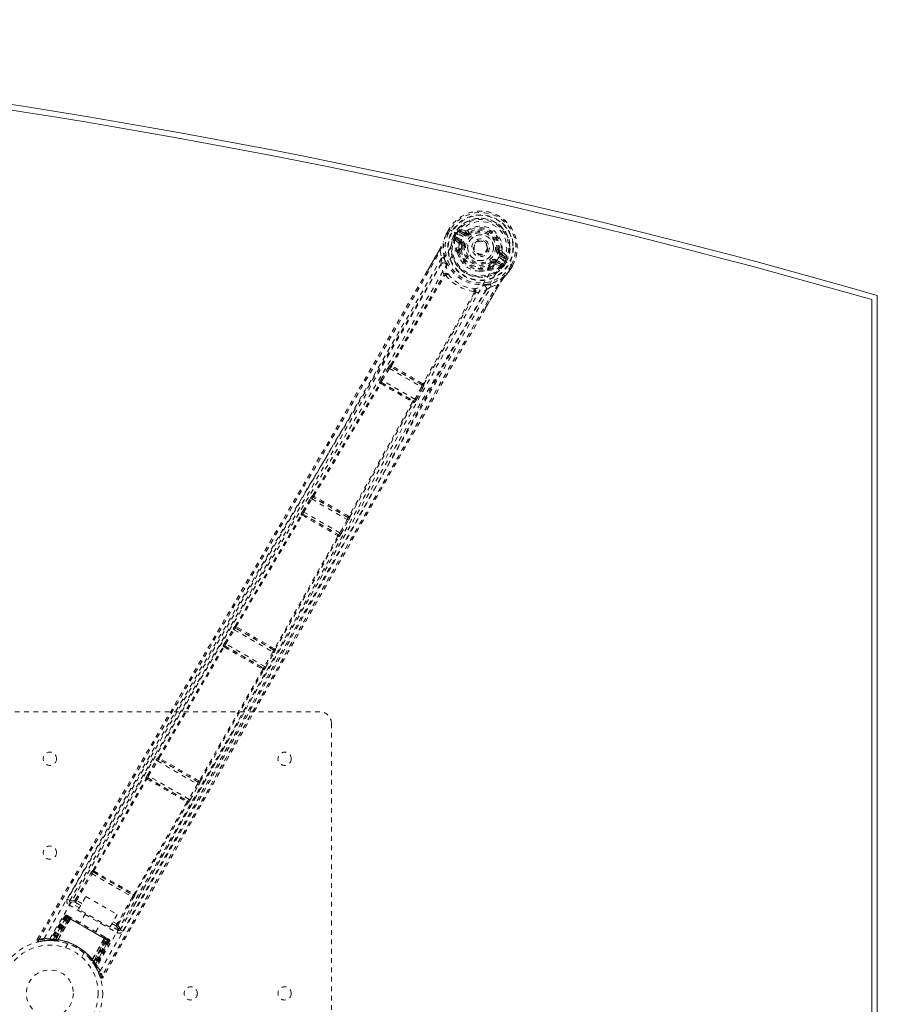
# Model space of a CAD drawing. Header units: inches. Extents: x 25.5 to 109, y 39.5 to 81.
# Tile 5 of 5: x 90.7 to 109, y 60.1 to 81. Entities that reach past the tile are written whole.
import ezdxf

# ---------------------------------------------------------------- set-up
doc = ezdxf.new("R2010")
doc.units = ezdxf.units.IN
doc.header["$MEASUREMENT"] = 0
doc.linetypes.add('SLD-Dashed', pattern=[0.075, 0.05, -0.025])
doc.linetypes.add('SLD-Solid', pattern=[0])

msp = doc.modelspace()

# ---------------------------------------------------------------- linework, layer by layer
at = {"color": 7, "linetype": 'SLD-Dashed', "lineweight": 0}
for p, q in [((99.819, 76.466), (99.817, 76.462)), ((99.88, 76.575), (99.842, 76.508)), ((99.881, 76.575), (99.842, 76.506)), ((99.842, 76.507), (99.842, 76.508)), ((99.906, 76.56), (99.868, 76.493)), ((99.884, 76.573), (99.88, 76.575)), ((99.93, 76.547), (99.884, 76.573)), ((99.949, 76.535), (99.93, 76.547)), ((100.076, 76.463), (99.949, 76.535)), ((99.975, 76.437), (100.011, 76.499)), ((99.975, 76.436), (99.975, 76.437)), ((100.001, 76.422), (99.975, 76.436)), ((99.99, 76.38), (99.991, 76.375)), ((100.001, 76.422), (99.996, 76.402)), ((99.996, 76.402), (100.004, 76.416)), ((100.037, 76.485), (100.001, 76.423)), ((100.004, 76.416), (100.041, 76.482)), ((100.124, 76.296), (100.024, 76.382)), ((100.024, 76.382), (100.136, 76.317)), ((100.041, 76.482), (100.037, 76.485)), ((100.039, 76.408), (100.151, 76.343)), ((100.076, 76.463), (100.076, 76.463)), ((100.212, 76.449), (100.111, 76.507)), ((100.233, 76.54), (100.118, 76.579)), ((100.126, 76.533), (100.238, 76.492)), ((100.227, 76.475), (100.126, 76.533)), ((100.238, 76.492), (100.227, 76.475)), ((100.311, 76.5), (100.326, 76.481)), ((99.757, 76.298), (99.764, 76.315)), ((99.991, 76.375), (99.994, 76.361)), ((100.084, 76.285), (99.994, 76.361)), ((100.124, 76.296), (100.136, 76.317)), ((100.151, 76.233), (100.143, 76.137)), ((100.151, 76.233), (100.15, 76.255)), ((100.18, 76.229), (100.151, 76.233)), ((99.365, 75.596), (99.669, 76.122)), ((99.694, 76.107), (99.72, 75.959)), ((100.062, 76.07), (100.061, 76.093)), ((100.069, 76.116), (100.088, 76.149)), ((100.11, 76.14), (100.091, 76.107)), ((100.926, 76.134), (100.95, 76.131)), ((100.95, 76.131), (100.949, 76.124)), ((101.009, 76.124), (100.95, 76.131)), ((101.056, 75.962), (100.955, 76.02)), ((100.98, 76.064), (100.97, 76.046)), ((101.071, 75.988), (100.97, 76.046)), ((100.98, 76.064), (101.071, 75.988)), ((101.115, 76.004), (101.024, 76.084)), ((100.72, 75.804), (100.798, 75.859)), ((100.72, 75.744), (100.739, 75.777)), ((100.738, 75.729), (100.757, 75.763)), ((100.757, 75.763), (100.842, 75.821)), ((100.798, 75.859), (100.781, 75.882)), ((100.867, 75.867), (100.879, 75.888)), ((100.991, 75.824), (100.867, 75.867)), ((100.877, 75.827), (100.988, 75.787)), ((100.879, 75.888), (100.991, 75.824)), ((100.894, 75.914), (101.006, 75.85)), ((101.002, 75.791), (100.988, 75.787)), ((100.988, 75.787), (100.988, 75.787)), ((100.988, 75.787), (100.988, 75.787)), ((101.002, 75.791), (101.006, 75.793)), ((101.002, 75.791), (101.002, 75.791)), ((101.037, 75.824), (101.021, 75.803)), ((101.037, 75.824), (101.022, 75.81)), ((101.022, 75.81), (101.031, 75.823)), ((101.031, 75.823), (101.069, 75.888)), ((101.035, 75.909), (101.035, 75.909)), ((101.035, 75.909), (101.181, 75.824)), ((101.038, 75.824), (101.074, 75.886)), ((101.062, 75.808), (101.038, 75.824)), ((101.063, 75.808), (101.062, 75.808)), ((101.1, 75.871), (101.063, 75.808)), ((101.069, 75.888), (101.074, 75.886)), ((101.069, 75.888), (101.069, 75.888)), ((101.166, 75.744), (101.205, 75.81)), ((101.181, 75.824), (101.227, 75.798)), ((101.189, 75.729), (101.229, 75.797)), ((101.23, 75.796), (101.191, 75.728)), ((101.23, 75.796), (101.227, 75.798)), ((98.638, 73.679), (99.765, 75.592)), ((98.659, 73.67), (99.787, 75.582)), ((99.77, 75.609), (99.77, 75.609)), ((99.787, 75.583), (99.787, 75.582)), ((100.722, 75.711), (100.702, 75.7)), ((101.19, 75.73), (101.163, 75.687)), ((101.167, 75.688), (101.165, 75.684)), ((101.191, 75.728), (101.191, 75.728)), ((100.944, 75.386), (100.657, 74.889)), ((100.777, 75.349), (100.918, 75.4)), ((100.417, 75.218), (99.325, 73.286)), ((99.344, 73.272), (100.436, 75.204)), ((100.417, 75.218), (100.418, 75.219)), ((100.448, 75.217), (100.448, 75.217)), ((98.634, 73.68), (98.638, 73.679)), ((98.431, 73.371), (98.585, 73.622)), ((98.456, 73.355), (98.61, 73.606)), ((98.585, 73.622), (98.6, 73.645)), ((98.61, 73.606), (99.295, 73.211)), ((98.644, 73.639), (98.648, 73.638)), ((99.306, 73.257), (98.644, 73.639)), ((98.408, 73.293), (98.4, 73.302)), ((98.448, 73.303), (98.441, 73.312)), ((98.441, 73.312), (99.124, 72.917)), ((99.154, 72.952), (98.456, 73.355)), ((99.303, 73.26), (99.306, 73.257)), ((99.317, 73.284), (99.317, 73.284)), ((99.347, 73.269), (99.344, 73.272)), ((99.295, 73.211), (99.154, 72.952)), ((99.18, 72.938), (99.321, 73.197)), ((99.321, 73.197), (99.333, 73.222)), ((99.103, 72.899), (99.103, 72.899)), ((99.124, 72.917), (99.113, 72.92)), ((99.124, 72.88), (99.135, 72.877)), ((96.762, 70.562), (96.932, 70.842)), ((96.787, 70.547), (96.957, 70.827)), ((96.957, 70.827), (97.714, 70.39)), ((96.978, 70.902), (96.98, 70.902)), ((96.988, 70.861), (96.991, 70.861)), ((97.728, 70.434), (96.988, 70.861)), ((96.774, 70.499), (96.77, 70.505)), ((96.77, 70.505), (97.529, 70.067)), ((97.556, 70.103), (96.787, 70.547)), ((95.328, 68.117), (96.734, 70.489)), ((95.347, 68.108), (96.754, 70.479)), ((96.734, 70.489), (96.73, 70.495)), ((97.714, 70.39), (97.556, 70.103)), ((97.583, 70.089), (97.74, 70.376)), ((97.726, 70.436), (97.728, 70.434)), ((97.769, 70.445), (97.767, 70.447)), ((97.514, 70.04), (96.164, 67.636)), ((96.182, 67.624), (97.533, 70.027)), ((97.529, 70.067), (97.522, 70.068)), ((97.533, 70.027), (97.54, 70.027)), ((95.101, 67.754), (95.281, 68.057)), ((95.126, 67.739), (95.307, 68.041)), ((95.307, 68.041), (96.127, 67.568)), ((95.326, 68.117), (95.328, 68.117)), ((95.337, 68.076), (95.338, 68.076)), ((96.142, 67.611), (95.337, 68.076)), ((95.342, 68.074), (95.342, 68.074)), ((93.69, 65.32), (95.071, 67.682)), ((93.71, 65.31), (95.091, 67.672)), ((95.071, 67.682), (95.068, 67.686)), ((95.112, 67.692), (95.109, 67.697)), ((95.109, 67.697), (95.927, 67.224)), ((95.115, 67.69), (95.115, 67.69)), ((95.955, 67.26), (95.126, 67.739)), ((96.127, 67.568), (95.955, 67.26)), ((96.137, 67.615), (96.137, 67.615)), ((96.141, 67.613), (96.142, 67.611)), ((96.183, 67.623), (96.182, 67.624)), ((95.981, 67.246), (96.153, 67.554)), ((95.915, 67.196), (94.56, 64.819)), ((94.578, 64.807), (95.933, 67.184)), ((95.919, 67.226), (95.918, 67.226)), ((95.927, 67.224), (95.922, 67.225)), ((95.933, 67.184), (95.938, 67.184)), ((85.629, 66.291), (97.129, 66.291)), ((97.379, 66.041), (97.379, 54.541)), ((93.456, 64.94), (93.644, 65.259)), ((93.689, 65.32), (93.69, 65.32)), ((93.699, 65.279), (93.701, 65.279)), ((94.538, 64.795), (93.699, 65.279)), ((93.705, 65.277), (93.705, 65.277)), ((93.482, 64.925), (93.67, 65.244)), ((93.67, 65.244), (94.523, 64.752)), ((92.298, 62.914), (93.427, 64.868)), ((92.317, 62.904), (93.447, 64.858)), ((93.427, 64.868), (93.425, 64.871)), ((93.468, 64.879), (93.466, 64.882)), ((93.466, 64.882), (94.311, 64.394)), ((93.472, 64.876), (93.471, 64.876)), ((94.34, 64.429), (93.482, 64.925)), ((94.523, 64.752), (94.34, 64.429)), ((94.366, 64.415), (94.549, 64.737)), ((94.534, 64.799), (94.534, 64.799)), ((94.537, 64.796), (94.538, 64.795)), ((94.579, 64.806), (94.578, 64.807)), ((94.3, 64.365), (93.173, 62.41)), ((93.191, 62.398), (94.318, 64.354)), ((94.303, 64.396), (94.303, 64.396)), ((94.311, 64.394), (94.307, 64.394)), ((94.318, 64.354), (94.322, 64.353)), ((91.921, 62.283), (92.252, 62.854)), ((91.947, 62.268), (92.278, 62.839)), ((92.278, 62.839), (93.136, 62.344)), ((92.297, 62.914), (92.298, 62.914)), ((92.307, 62.874), (92.308, 62.874)), ((92.307, 62.874), (93.151, 62.387)), ((91.989, 62.083), (92.146, 62.355)), ((92.146, 62.355), (92.812, 61.971)), ((93.136, 62.344), (92.807, 61.771)), ((92.833, 61.757), (93.161, 62.329)), ((93.151, 62.387), (93.151, 62.387)), ((93.192, 62.398), (93.191, 62.398)), ((91.752, 62.298), (91.803, 62.268)), ((91.784, 62.175), (92.807, 61.584)), ((91.803, 62.268), (91.8, 62.257)), ((91.804, 62.266), (91.8, 62.257)), ((91.806, 62.271), (91.805, 62.269)), ((92.007, 62.115), (91.814, 62.227)), ((91.923, 62.23), (92.036, 62.165)), ((92.058, 62.204), (91.947, 62.268)), ((91.703, 61.947), (91.382, 61.432)), ((91.715, 61.94), (91.398, 61.432)), ((91.733, 61.933), (91.418, 61.429)), ((91.731, 61.931), (91.419, 61.432)), ((91.458, 61.444), (91.737, 61.927)), ((91.749, 61.92), (91.473, 61.443)), ((91.765, 61.911), (91.493, 61.442)), ((91.715, 61.94), (91.703, 61.947)), ((91.703, 61.947), (91.737, 61.927)), ((91.789, 61.897), (91.731, 61.931)), ((91.75, 61.95), (91.737, 61.927)), ((91.737, 61.927), (92.616, 61.419)), ((92.605, 61.426), (91.749, 61.92)), ((91.765, 61.911), (92.589, 61.435)), ((91.818, 61.914), (91.771, 61.941)), ((92.655, 61.699), (91.989, 62.083)), ((92.138, 61.997), (92.022, 61.796)), ((92.812, 61.971), (92.655, 61.699)), ((91.496, 61.429), (91.789, 61.897)), ((91.79, 61.896), (91.498, 61.429)), ((91.547, 61.432), (91.813, 61.883)), ((91.816, 61.881), (91.551, 61.432)), ((91.789, 61.897), (91.79, 61.896)), ((91.816, 61.881), (91.813, 61.883)), ((92.36, 61.601), (92.476, 61.802)), ((92.837, 61.636), (92.673, 61.731)), ((92.702, 61.78), (92.786, 61.732)), ((92.724, 61.819), (92.807, 61.771)), ((92.552, 61.49), (92.546, 61.493)), ((92.611, 61.456), (92.564, 61.483)), ((92.871, 61.639), (92.878, 61.647)), ((92.871, 61.639), (92.877, 61.647)), ((92.878, 61.647), (92.93, 61.617)), ((92.879, 61.649), (92.88, 61.651)), ((91.109, 61.438), (91.135, 61.422)), ((91.272, 61.413), (91.141, 61.393)), ((91.254, 61.411), (91.278, 61.415)), ((91.401, 61.417), (91.28, 61.414)), ((91.357, 61.418), (91.372, 61.418)), ((91.382, 61.432), (91.398, 61.432)), ((91.394, 61.418), (91.468, 61.415)), ((91.419, 61.432), (91.496, 61.429)), ((91.456, 61.416), (91.458, 61.444)), ((91.468, 61.415), (91.47, 61.415)), ((91.472, 61.414), (91.47, 61.415)), ((91.521, 61.408), (91.487, 61.411)), ((91.49, 61.413), (91.493, 61.442)), ((91.498, 61.429), (91.496, 61.429)), ((91.547, 61.432), (91.551, 61.432)), ((91.759, 61.35), (91.711, 61.266)), ((92.28, 61.011), (92.537, 61.465)), ((92.54, 61.463), (92.283, 61.007)), ((92.305, 60.963), (92.564, 61.45)), ((92.565, 61.449), (92.305, 60.962)), ((92.318, 60.965), (92.589, 61.435)), ((92.605, 61.426), (92.33, 60.949)), ((92.616, 61.419), (92.338, 60.936)), ((92.345, 60.894), (92.624, 61.419)), ((92.623, 61.416), (92.347, 60.897)), ((92.639, 61.406), (92.358, 60.878)), ((92.65, 61.4), (92.366, 60.864)), ((92.54, 61.463), (92.537, 61.465)), ((92.564, 61.45), (92.565, 61.449)), ((92.623, 61.416), (92.565, 61.449)), ((92.605, 61.426), (92.639, 61.406)), ((92.65, 61.4), (92.639, 61.406)), ((92.057, 61.066), (92.105, 61.15)), ((92.105, 61.15), (92.103, 61.151)), ((92.264, 60.989), (92.267, 60.985)), ((92.28, 61.011), (92.283, 61.007)), ((92.318, 60.965), (92.294, 60.949)), ((92.305, 60.962), (92.305, 60.963)), ((92.305, 60.962), (92.347, 60.897)), ((92.305, 60.934), (92.306, 60.932)), ((92.306, 60.932), (92.307, 60.931)), ((92.307, 60.931), (92.347, 60.868)), ((92.313, 60.922), (92.314, 60.92)), ((92.355, 60.856), (92.363, 60.843)), ((92.358, 60.878), (92.366, 60.864)), ((92.358, 60.849), (92.366, 60.836))]:
    msp.add_line(p, q, dxfattribs=at)
at = {"color": 7, "linetype": 'SLD-Solid', "lineweight": 15}
for p, q in [((109.004, 75.166), (109.004, 45.416)), ((108.886, 75.077), (108.886, 45.505)), ((108.886, 45.505), (108.886, 75.077))]:
    msp.add_line(p, q, dxfattribs=at)
at = {"color": 7, "linetype": 'SLD-Dashed', "lineweight": 0, "flags": 128}
for points in [[(100.943, 75.982), (100.977, 76.054), (100.994, 76.133), (100.994, 76.215), (100.976, 76.295), (100.943, 76.372), (100.895, 76.441), (100.836, 76.502), (100.766, 76.55), (100.689, 76.586), (100.607, 76.608), (100.523, 76.614), (100.44, 76.605), (100.362, 76.58), (100.291, 76.539), (100.231, 76.485), (100.186, 76.419)], [(91.259, 61.459), (92.478, 63.576), (93.702, 65.689), (94.935, 67.795), (96.176, 69.894), (97.157, 71.537), (98.138, 73.178), (99.115, 74.818), (100.076, 76.463)], [(91.381, 61.453), (92.597, 63.565), (93.82, 65.673), (95.05, 67.774), (96.291, 69.866), (97.271, 71.505), (98.252, 73.141), (99.227, 74.777), (100.186, 76.419)], [(99.817, 76.462), (99.783, 76.376), (99.76, 76.304)], [(99.819, 76.466), (99.786, 76.383), (99.764, 76.315)], [(99.868, 76.493), (99.864, 76.49), (99.851, 76.484), (99.847, 76.481), (99.844, 76.477), (99.841, 76.474), (99.84, 76.472), (99.838, 76.472), (99.834, 76.473), (99.83, 76.473), (99.829, 76.473), (99.827, 76.472), (99.825, 76.469), (99.82, 76.462), (99.819, 76.461), (99.818, 76.461), (99.817, 76.461), (99.817, 76.462)], [(99.868, 76.493), (99.862, 76.496), (99.856, 76.499), (99.852, 76.501), (99.848, 76.504), (99.845, 76.506), (99.842, 76.507), (99.842, 76.508), (99.842, 76.508)], [(99.88, 76.575), (99.88, 76.575), (99.881, 76.575), (99.881, 76.575)], [(99.881, 76.575), (99.883, 76.574), (99.886, 76.572), (99.89, 76.569), (99.895, 76.567), (99.9, 76.563), (99.906, 76.56)], [(100.001, 76.422), (100.001, 76.422), (100.001, 76.422)], [(100.004, 76.416), (100.022, 76.414), (100.039, 76.408)], [(100.039, 76.408), (100.037, 76.403), (100.034, 76.398), (100.031, 76.393), (100.029, 76.39), (100.027, 76.386), (100.026, 76.384), (100.025, 76.382), (100.024, 76.382)], [(100.111, 76.507), (100.094, 76.523), (100.083, 76.544)], [(100.126, 76.533), (100.126, 76.532), (100.125, 76.531), (100.124, 76.528), (100.122, 76.525), (100.12, 76.521), (100.117, 76.517), (100.114, 76.512), (100.111, 76.507)], [(100.212, 76.449), (100.215, 76.454), (100.218, 76.459), (100.22, 76.463), (100.223, 76.467), (100.225, 76.47), (100.226, 76.473), (100.227, 76.474), (100.227, 76.475)], [(100.344, 76.457), (100.34, 76.462), (100.337, 76.466), (100.334, 76.47), (100.331, 76.474), (100.329, 76.477), (100.327, 76.479), (100.326, 76.48), (100.326, 76.481)], [(99.777, 75.973), (99.752, 76.13), (99.76, 76.304)], [(99.764, 76.315), (99.761, 76.31), (99.76, 76.304)], [(100.096, 76.252), (100.093, 76.273), (100.084, 76.285)], [(100.088, 76.149), (100.089, 76.197), (100.096, 76.252)], [(100.151, 76.343), (100.148, 76.338), (100.146, 76.333), (100.143, 76.329), (100.141, 76.325), (100.139, 76.322), (100.138, 76.319), (100.137, 76.318), (100.136, 76.317)], [(100.21, 76.225), (100.204, 76.226), (100.199, 76.226), (100.194, 76.227), (100.189, 76.228), (100.185, 76.228), (100.183, 76.229), (100.181, 76.229), (100.18, 76.229)], [(91.135, 61.422), (91.607, 62.23), (92.098, 63.068), (92.608, 63.939), (92.996, 64.602), (93.048, 64.69), (93.1, 64.779), (93.152, 64.867), (93.204, 64.956), (93.256, 65.046), (93.319, 65.153), (93.504, 65.47), (93.674, 65.759), (93.827, 66.02), (93.964, 66.255), (94.221, 66.693), (94.445, 67.076), (94.778, 67.644), (95.08, 68.161), (95.354, 68.628), (95.661, 69.153), (95.974, 69.689), (96.578, 70.723), (97.221, 71.826), (97.84, 72.891), (98.462, 73.964), (99.086, 75.047), (99.694, 76.107)], [(99.72, 75.959), (99.342, 75.302), (98.946, 74.614), (98.53, 73.895), (98.095, 73.146), (97.667, 72.41), (97.306, 71.79), (96.961, 71.198), (96.59, 70.563), (96.193, 69.884), (96.071, 69.676), (95.947, 69.464), (95.821, 69.248), (95.711, 69.06), (95.622, 68.907), (95.528, 68.747), (95.43, 68.58), (95.328, 68.405), (95.121, 68.052), (94.898, 67.672), (94.66, 67.264), (94.613, 67.185), (94.601, 67.164), (94.593, 67.15), (94.581, 67.13), (94.566, 67.105), (94.548, 67.074), (94.527, 67.038), (94.453, 66.912), (94.356, 66.745), (94.254, 66.572), (94.136, 66.369), (94, 66.138), (93.942, 66.039), (93.882, 65.936), (93.819, 65.828), (93.753, 65.716), (93.711, 65.644), (93.671, 65.575), (93.249, 64.855), (92.842, 64.161), (92.457, 63.503), (92.093, 62.882), (91.752, 62.298)], [(100.943, 75.982), (99.983, 74.301), (99.037, 72.608), (98.094, 70.91), (97.147, 69.211), (96.194, 67.515), (94.934, 65.297), (93.663, 63.084), (92.384, 60.874)], [(99.67, 76.121), (99.532, 75.88), (99.413, 75.672), (99.368, 75.594)], [(99.669, 76.122), (99.669, 76.122), (99.67, 76.122), (99.672, 76.12), (99.675, 76.118), (99.678, 76.116), (99.683, 76.113), (99.688, 76.11), (99.694, 76.107)], [(100.061, 76.093), (100.061, 76.094), (100.069, 76.116)], [(100.062, 76.07), (100.096, 75.974), (100.127, 75.922)], [(100.896, 76.138), (100.902, 76.137), (100.908, 76.137), (100.913, 76.136), (100.917, 76.135), (100.921, 76.135), (100.924, 76.135), (100.925, 76.134), (100.926, 76.134)], [(100.955, 76.02), (100.958, 76.025), (100.961, 76.03), (100.963, 76.034), (100.965, 76.038), (100.967, 76.041), (100.969, 76.044), (100.97, 76.045), (100.97, 76.046)], [(101.056, 75.962), (101.059, 75.967), (101.061, 75.972), (101.064, 75.976), (101.066, 75.98), (101.068, 75.983), (101.07, 75.986), (101.07, 75.987), (101.071, 75.988)], [(101.102, 75.956), (101.078, 75.954), (101.056, 75.962)], [(99.716, 75.833), (97.751, 72.435), (95.771, 69.044), (93.787, 65.656), (91.803, 62.268)], [(92.451, 60.771), (93.674, 62.886), (94.891, 65.002), (96.1, 67.123), (97.296, 69.247), (98.229, 70.918), (99.159, 72.588), (100.091, 74.254), (101.035, 75.909)], [(99.77, 75.609), (99.736, 75.719), (99.716, 75.833)], [(99.816, 75.849), (99.819, 75.837), (99.821, 75.829)], [(100.762, 75.906), (100.766, 75.901), (100.769, 75.897), (100.772, 75.893), (100.775, 75.889), (100.777, 75.886), (100.779, 75.884), (100.78, 75.883), (100.781, 75.882)], [(100.842, 75.821), (100.862, 75.829), (100.877, 75.827)], [(100.894, 75.914), (100.891, 75.909), (100.888, 75.905), (100.886, 75.9), (100.883, 75.896), (100.882, 75.893), (100.88, 75.891), (100.879, 75.889), (100.879, 75.888)], [(100.991, 75.824), (100.991, 75.824), (100.992, 75.826), (100.993, 75.828), (100.995, 75.832), (100.998, 75.836), (101, 75.84), (101.003, 75.845), (101.006, 75.85)], [(101.006, 75.85), (101.02, 75.838), (101.031, 75.823)], [(101.038, 75.824), (101.037, 75.824), (101.037, 75.824)], [(101.205, 75.81), (101.21, 75.807), (101.216, 75.804), (101.22, 75.801), (101.224, 75.799), (101.228, 75.797), (101.23, 75.796), (101.231, 75.795), (101.23, 75.796)], [(91.109, 61.438), (93.256, 65.105), (95.403, 68.772), (97.545, 72.443), (99.365, 75.596)], [(99.814, 75.59), (99.815, 75.601), (99.813, 75.61), (99.809, 75.618), (99.802, 75.623), (99.794, 75.624), (99.786, 75.622), (99.777, 75.617), (99.77, 75.609)], [(100.542, 75.683), (100.602, 75.682), (100.702, 75.7)], [(100.738, 75.729), (100.723, 75.711), (100.722, 75.711)], [(101.056, 75.556), (100.909, 75.461), (100.761, 75.405)], [(101.063, 75.564), (101.05, 75.548), (101.036, 75.529)], [(101.056, 75.556), (101.107, 75.612), (101.164, 75.685)], [(101.056, 75.556), (101.06, 75.56), (101.063, 75.564)], [(101.167, 75.688), (101.112, 75.618), (101.063, 75.564)], [(101.164, 75.685), (101.163, 75.684), (101.162, 75.684), (101.162, 75.685), (101.163, 75.686), (101.166, 75.694), (101.167, 75.698), (101.167, 75.7), (101.167, 75.701), (101.164, 75.704), (101.163, 75.705), (101.162, 75.707), (101.162, 75.709), (101.164, 75.716), (101.166, 75.72), (101.166, 75.725), (101.165, 75.734), (101.164, 75.739), (101.165, 75.743)], [(101.166, 75.744), (101.171, 75.74), (101.176, 75.737), (101.181, 75.734), (101.185, 75.732), (101.188, 75.73), (101.19, 75.729), (101.191, 75.728), (101.191, 75.728)], [(100.918, 75.4), (100.247, 74.245), (99.57, 73.073), (98.883, 71.878), (98.224, 70.728), (97.546, 69.541), (96.869, 68.355), (96.226, 67.225), (95.655, 66.222), (95.256, 65.522), (94.601, 64.37), (94.036, 63.378), (93.497, 62.43), (92.978, 61.52), (92.48, 60.645)], [(92.93, 61.617), (93.233, 62.149), (93.553, 62.711), (93.89, 63.304), (94.245, 63.927), (94.612, 64.572), (94.661, 64.659), (94.711, 64.746), (94.761, 64.833), (94.811, 64.922), (94.862, 65.01), (94.925, 65.122), (95.116, 65.457), (95.285, 65.755), (95.434, 66.016), (95.561, 66.24), (95.632, 66.364), (95.694, 66.473), (95.747, 66.566), (95.792, 66.645), (95.828, 66.709), (95.856, 66.758), (95.921, 66.872), (96.007, 67.024), (96.266, 67.478), (96.504, 67.896), (96.618, 68.096), (96.726, 68.287), (96.83, 68.468), (96.958, 68.694), (97.088, 68.922), (97.215, 69.144), (97.338, 69.361), (97.893, 70.332), (98.483, 71.366), (99.05, 72.355), (99.625, 73.356), (100.206, 74.364), (100.777, 75.349)], [(100.634, 75.377), (100.622, 75.374), (100.614, 75.371)], [(100.654, 74.891), (100.776, 75.101), (100.942, 75.387)], [(100.944, 75.386), (100.944, 75.386), (100.943, 75.386), (100.941, 75.388), (100.938, 75.389), (100.934, 75.391), (100.929, 75.394), (100.924, 75.397), (100.918, 75.4)], [(101.036, 75.529), (101.005, 75.485), (100.944, 75.386)], [(92.878, 61.647), (94.821, 65.06), (96.763, 68.472), (98.709, 71.881), (100.669, 75.282)], [(100.448, 75.217), (100.452, 75.227), (100.452, 75.237), (100.45, 75.246), (100.445, 75.252), (100.437, 75.255), (100.428, 75.255), (100.419, 75.252), (100.41, 75.246)], [(100.448, 75.217), (100.561, 75.243), (100.669, 75.282)], [(100.657, 74.889), (98.819, 71.707), (96.711, 68.017), (94.609, 64.324), (92.507, 60.63)], [(98.659, 73.67), (98.652, 73.67), (98.646, 73.668), (98.641, 73.664), (98.638, 73.659), (98.637, 73.653), (98.639, 73.648), (98.643, 73.642), (98.648, 73.638)], [(98.659, 73.67), (98.66, 73.665), (98.661, 73.663), (98.661, 73.663), (98.662, 73.662)], [(98.585, 73.622), (98.587, 73.62), (98.593, 73.617), (98.601, 73.612), (98.61, 73.606)], [(96.98, 70.902), (97.695, 72.098), (98.408, 73.293)], [(97.001, 70.892), (97.715, 72.088), (98.429, 73.283)], [(98.448, 73.303), (98.443, 73.306), (98.437, 73.307), (98.432, 73.306), (98.428, 73.303), (98.426, 73.299), (98.425, 73.294), (98.426, 73.289), (98.429, 73.283)], [(98.436, 73.284), (98.435, 73.285), (98.434, 73.285), (98.432, 73.285), (98.429, 73.283)], [(98.431, 73.371), (98.432, 73.37), (98.433, 73.369), (98.436, 73.367), (98.439, 73.366), (98.443, 73.363), (98.447, 73.361), (98.451, 73.358), (98.456, 73.355)], [(99.303, 73.26), (99.309, 73.257), (99.316, 73.257), (99.322, 73.258), (99.326, 73.262), (99.329, 73.267), (99.33, 73.273), (99.328, 73.279), (99.325, 73.286)], [(99.317, 73.284), (99.318, 73.284), (99.319, 73.283), (99.321, 73.284), (99.325, 73.286)], [(99.295, 73.211), (99.303, 73.206), (99.312, 73.202), (99.318, 73.199), (99.321, 73.197)], [(99.105, 72.893), (98.427, 71.677), (97.749, 70.46)], [(97.767, 70.447), (98.446, 71.664), (99.124, 72.88)], [(99.105, 72.893), (99.111, 72.893), (99.117, 72.895), (99.12, 72.898), (99.123, 72.902), (99.123, 72.906), (99.121, 72.911), (99.118, 72.916), (99.113, 72.92)], [(99.154, 72.952), (99.159, 72.95), (99.163, 72.947), (99.168, 72.945), (99.171, 72.943), (99.175, 72.941), (99.177, 72.94), (99.179, 72.939), (99.18, 72.938)], [(96.932, 70.842), (96.934, 70.841), (96.94, 70.837), (96.948, 70.832), (96.957, 70.827)], [(96.942, 70.858), (96.94, 70.854), (96.934, 70.841)], [(97.001, 70.892), (96.993, 70.892), (96.987, 70.89), (96.983, 70.887), (96.98, 70.882), (96.979, 70.876), (96.981, 70.87), (96.985, 70.865), (96.991, 70.861)], [(96.774, 70.499), (96.768, 70.502), (96.762, 70.502), (96.757, 70.501), (96.753, 70.499), (96.75, 70.495), (96.75, 70.49), (96.751, 70.484), (96.754, 70.479)], [(96.762, 70.562), (96.763, 70.562), (96.764, 70.561), (96.767, 70.559), (96.77, 70.557), (96.774, 70.555), (96.778, 70.553), (96.783, 70.55), (96.787, 70.547)], [(96.761, 70.48), (96.76, 70.48), (96.759, 70.481), (96.757, 70.48), (96.754, 70.479)], [(97.714, 70.39), (97.723, 70.385), (97.731, 70.38), (97.737, 70.377), (97.74, 70.376)], [(97.726, 70.436), (97.733, 70.433), (97.739, 70.432), (97.745, 70.434), (97.75, 70.437), (97.753, 70.442), (97.754, 70.448), (97.752, 70.454), (97.749, 70.46)], [(97.738, 70.377), (97.746, 70.389), (97.749, 70.393)], [(97.741, 70.459), (97.742, 70.458), (97.743, 70.458), (97.745, 70.458), (97.749, 70.46)], [(97.556, 70.103), (97.561, 70.1), (97.566, 70.098), (97.57, 70.095), (97.574, 70.093), (97.577, 70.091), (97.58, 70.09), (97.582, 70.089), (97.583, 70.089)], [(97.514, 70.04), (97.52, 70.04), (97.526, 70.042), (97.53, 70.045), (97.532, 70.049), (97.532, 70.054), (97.53, 70.059), (97.527, 70.064), (97.522, 70.068)], [(95.281, 68.057), (95.284, 68.055), (95.29, 68.052), (95.298, 68.047), (95.307, 68.041)], [(95.292, 68.073), (95.289, 68.068), (95.283, 68.055)], [(95.347, 68.108), (95.34, 68.107), (95.335, 68.105), (95.33, 68.102), (95.327, 68.097), (95.327, 68.091), (95.329, 68.086), (95.333, 68.08), (95.338, 68.076)], [(95.347, 68.108), (95.348, 68.103), (95.349, 68.102), (95.349, 68.101), (95.35, 68.1)], [(95.112, 67.692), (95.106, 67.695), (95.1, 67.696), (95.094, 67.695), (95.09, 67.692), (95.087, 67.688), (95.087, 67.683), (95.088, 67.677), (95.091, 67.672)], [(95.098, 67.673), (95.097, 67.673), (95.096, 67.674), (95.094, 67.673), (95.091, 67.672)], [(95.101, 67.754), (95.101, 67.753), (95.103, 67.752), (95.106, 67.751), (95.109, 67.749), (95.113, 67.747), (95.117, 67.744), (95.121, 67.741), (95.126, 67.739)], [(96.127, 67.568), (96.136, 67.563), (96.144, 67.558), (96.15, 67.555), (96.153, 67.554)], [(96.141, 67.613), (96.147, 67.61), (96.154, 67.609), (96.16, 67.61), (96.165, 67.614), (96.167, 67.618), (96.168, 67.624), (96.167, 67.63), (96.164, 67.636)], [(96.151, 67.555), (96.159, 67.566), (96.162, 67.571)], [(96.156, 67.635), (96.157, 67.634), (96.158, 67.634), (96.16, 67.634), (96.164, 67.636)], [(95.915, 67.196), (95.914, 67.2), (95.914, 67.201), (95.913, 67.202), (95.912, 67.203)], [(95.915, 67.196), (95.921, 67.196), (95.926, 67.198), (95.93, 67.201), (95.933, 67.206), (95.933, 67.211), (95.931, 67.216), (95.927, 67.221), (95.922, 67.225)], [(95.955, 67.26), (95.96, 67.258), (95.964, 67.255), (95.968, 67.253), (95.972, 67.25), (95.976, 67.249), (95.978, 67.247), (95.98, 67.246), (95.981, 67.246)], [(93.161, 62.143), (93.38, 62.528), (93.662, 63.024), (93.925, 63.486), (94.169, 63.914), (94.389, 64.301), (94.591, 64.656), (94.774, 64.977), (94.938, 65.266), (95.163, 65.662), (95.31, 65.92)], [(93.644, 65.259), (93.647, 65.258), (93.653, 65.254), (93.661, 65.249), (93.67, 65.244)], [(93.653, 65.273), (93.651, 65.269), (93.646, 65.258)], [(93.71, 65.31), (93.703, 65.31), (93.697, 65.308), (93.693, 65.304), (93.69, 65.299), (93.69, 65.294), (93.692, 65.288), (93.696, 65.283), (93.701, 65.279)], [(93.71, 65.31), (93.71, 65.306), (93.711, 65.304), (93.711, 65.303), (93.712, 65.303)], [(93.468, 64.879), (93.462, 64.881), (93.456, 64.882), (93.451, 64.881), (93.446, 64.878), (93.444, 64.874), (93.443, 64.869), (93.444, 64.863), (93.447, 64.858)], [(93.454, 64.859), (93.453, 64.859), (93.452, 64.859), (93.45, 64.859), (93.447, 64.858)], [(93.456, 64.94), (93.457, 64.939), (93.459, 64.938), (93.462, 64.937), (93.465, 64.935), (93.469, 64.932), (93.473, 64.93), (93.478, 64.927), (93.482, 64.925)], [(94.523, 64.752), (94.532, 64.747), (94.54, 64.742), (94.546, 64.739), (94.549, 64.737)], [(94.537, 64.796), (94.544, 64.794), (94.55, 64.793), (94.556, 64.794), (94.56, 64.797), (94.563, 64.802), (94.564, 64.807), (94.563, 64.813), (94.56, 64.819)], [(94.547, 64.738), (94.554, 64.747), (94.556, 64.751)], [(94.552, 64.818), (94.553, 64.817), (94.554, 64.817), (94.556, 64.817), (94.56, 64.819)], [(94.34, 64.429), (94.344, 64.427), (94.349, 64.424), (94.353, 64.422), (94.357, 64.42), (94.36, 64.418), (94.363, 64.416), (94.365, 64.415), (94.366, 64.415)], [(94.3, 64.365), (94.299, 64.369), (94.298, 64.371), (94.298, 64.371), (94.297, 64.372)], [(94.3, 64.365), (94.306, 64.366), (94.311, 64.367), (94.315, 64.371), (94.317, 64.375), (94.318, 64.38), (94.316, 64.386), (94.312, 64.39), (94.307, 64.394)], [(92.252, 62.854), (92.253, 62.853), (92.255, 62.852), (92.257, 62.851), (92.261, 62.849), (92.264, 62.847), (92.269, 62.844), (92.273, 62.842), (92.278, 62.839)], [(92.317, 62.904), (92.31, 62.904), (92.304, 62.902), (92.3, 62.898), (92.298, 62.894), (92.297, 62.888), (92.299, 62.883), (92.303, 62.878), (92.308, 62.874)], [(92.312, 62.872), (92.414, 62.813), (92.517, 62.754), (92.62, 62.694), (92.724, 62.634), (92.819, 62.579), (92.914, 62.524), (93.006, 62.471), (93.077, 62.43), (93.147, 62.39)], [(92.317, 62.904), (92.317, 62.9), (92.318, 62.898), (92.318, 62.898), (92.319, 62.897)], [(92.319, 62.897), (92.529, 62.776), (92.742, 62.653), (92.956, 62.53), (93.165, 62.409)], [(93.136, 62.344), (93.145, 62.339), (93.153, 62.334), (93.159, 62.33), (93.161, 62.329)], [(93.151, 62.387), (93.157, 62.385), (93.163, 62.384), (93.169, 62.385), (93.173, 62.388), (93.176, 62.393), (93.177, 62.398), (93.176, 62.404), (93.173, 62.41)], [(91.814, 62.227), (91.813, 62.225), (91.812, 62.222), (91.809, 62.217), (91.805, 62.211), (91.801, 62.203), (91.795, 62.194), (91.79, 62.184), (91.784, 62.175)], [(91.803, 62.268), (91.838, 62.281), (91.912, 62.271)], [(91.814, 62.227), (91.849, 62.24), (91.923, 62.23)], [(91.921, 62.283), (91.924, 62.281), (91.93, 62.278), (91.937, 62.274), (91.947, 62.268)], [(91.749, 61.92), (91.736, 61.927), (91.725, 61.934), (91.718, 61.938), (91.715, 61.94)], [(91.731, 61.931), (91.731, 61.93), (91.732, 61.929), (91.735, 61.928), (91.74, 61.925), (91.745, 61.922), (91.751, 61.919), (91.758, 61.915), (91.765, 61.911)], [(91.763, 61.945), (91.76, 61.947), (91.758, 61.948), (91.756, 61.949), (91.755, 61.95)], [(91.813, 61.883), (91.816, 61.888), (91.82, 61.892), (91.823, 61.896), (91.826, 61.899), (91.829, 61.902), (91.832, 61.903), (91.834, 61.904), (91.836, 61.903)], [(91.836, 61.903), (91.834, 61.904), (91.832, 61.906), (91.831, 61.906), (91.83, 61.907)], [(92.546, 61.494), (92.37, 61.595), (92.191, 61.698), (92.013, 61.801), (91.837, 61.903)], [(91.813, 61.883), (91.805, 61.888), (91.797, 61.892), (91.792, 61.895), (91.79, 61.896)], [(92.537, 61.465), (92.358, 61.568), (92.177, 61.673), (91.995, 61.778), (91.816, 61.881)], [(92.786, 61.732), (92.832, 61.672), (92.837, 61.636)], [(92.833, 61.757), (92.83, 61.758), (92.824, 61.762), (92.816, 61.766), (92.807, 61.771)], [(92.878, 61.647), (92.872, 61.684), (92.827, 61.743)], [(92.546, 61.493), (92.548, 61.49), (92.548, 61.483), (92.545, 61.473), (92.54, 61.463)], [(92.807, 61.584), (92.818, 61.603), (92.828, 61.62), (92.835, 61.631), (92.837, 61.636)], [(91.437, 61.417), (91.447, 61.417), (91.456, 61.418)], [(91.535, 61.407), (91.536, 61.408), (91.538, 61.409), (91.54, 61.411), (91.541, 61.414), (91.543, 61.418), (91.544, 61.422), (91.546, 61.427), (91.547, 61.432)], [(92.564, 61.45), (92.561, 61.451), (92.556, 61.454), (92.549, 61.458), (92.54, 61.463)], [(92.589, 61.435), (92.596, 61.431), (92.602, 61.427), (92.608, 61.424), (92.614, 61.421), (92.618, 61.418), (92.621, 61.417), (92.622, 61.416), (92.623, 61.416)], [(92.603, 61.46), (92.605, 61.459), (92.606, 61.459), (92.609, 61.457)], [(92.616, 61.419), (92.629, 61.412), (92.641, 61.405), (92.645, 61.403), (92.648, 61.401), (92.65, 61.4)], [(92.627, 61.446), (92.626, 61.447), (92.625, 61.448), (92.622, 61.449), (92.619, 61.451)], [(92.267, 60.985), (92.267, 60.986), (92.267, 60.988), (92.268, 60.99), (92.27, 60.993), (92.272, 60.996), (92.275, 61), (92.279, 61.003), (92.283, 61.007)], [(92.366, 60.836), (92.365, 60.837), (92.365, 60.838)], [(92.507, 60.63), (92.506, 60.631), (92.505, 60.632), (92.499, 60.635), (92.491, 60.64), (92.486, 60.643), (92.48, 60.645)], [(92.455, 60.637), (92.459, 60.631), (92.465, 60.625), (92.471, 60.62), (92.479, 60.617), (92.487, 60.617), (92.494, 60.619), (92.5, 60.623), (92.505, 60.628)]]:
    msp.add_lwpolyline(points, dxfattribs=at)
at = {"color": 7, "linetype": 'SLD-Dashed', "lineweight": 0}
for centre, radius in [((100.553, 76.182), 0.7), ((100.553, 76.182), 0.69), ((100.553, 76.182), 0.623), ((100.553, 76.182), 0.32), ((100.553, 76.182), 0.275), ((100.553, 76.182), 0.188), ((100.553, 76.182), 0.157), ((100.553, 76.182), 0.142), ((100.553, 76.182), 0.14), ((100.553, 76.182), 0.138), ((91.379, 65.291), 0.141), ((96.379, 65.291), 0.141), ((91.379, 63.291), 0.141), ((91.379, 60.291), 1.125), ((91.379, 60.291), 1.03), ((91.379, 60.291), 0.5), ((94.379, 60.291), 0.141), ((96.379, 60.291), 0.141)]:
    msp.add_circle(centre, radius, dxfattribs=at)
at = {"color": 7, "linetype": 'SLD-Solid', "lineweight": 15}
for radius, start, end in [(151.283, 73.98003, 106.01997), (151.165, 74.01375, 105.98625), (151.165, 74.01375, 105.98625)]:
    msp.add_arc((67.254, -70.242), radius, start, end, dxfattribs=at)
at = {"color": 7, "linetype": 'SLD-Dashed', "lineweight": 0}
for centre, radius, start, end in [((100.553, 76.182), 0.78, 330, 149.6863), ((100.553, 76.182), 0.78, 330.3208, 149.6784), ((100.553, 76.182), 0.75, 330.321, 149.6791), ((100.553, 76.182), 0.629, 330.4096, 149.586), ((100.553, 76.182), 0.599, 330.4095, 149.5861), ((100.555, 76.185), 0.554, 330.0504, 149.9569), ((100.553, 76.182), 0.459, 352.774, 127.226), ((100.553, 76.182), 0.788, 159.1184, 320.8816), ((100.553, 76.182), 0.753, 155.5815, 324.4205), ((100.212, 76.28), 0.434, 148.3287, 155.6199), ((100.555, 76.09), 0.826, 149.66, 152.9118), ((100.553, 76.182), 0.632, 156.2981, 323.7019), ((100.553, 76.182), 0.602, 156.4998, 319.3934), ((100.064, 76.371), 0.0747, 155.4439, 173.3671), ((100.009, 76.356), 0.0305, 59.0098, 127.7939), ((100.553, 76.182), 0.593, 142.3909, 149.5868), ((99.989, 76.084), 0.389, 59.6799, 77.166), ((100.246, 76.418), 0.206, 128.3434, 142.3386), ((100.14, 76.559), 0.0299, 137.8913, 241.9516), ((100.272, 76.552), 0.119, 239.9997, 307.227), ((100.253, 76.518), 0.0301, 132.3742, 238.551), ((100.272, 76.552), 0.089, 240, 307.226), ((100.247, 76.584), 0.0456, 251.4037, 307.4218), ((100.268, 76.557), 0.0714, 244.7334, 307.1534), ((96.247, 73.449), 5.082, 36.893, 37.562), ((100.553, 76.182), 0.275, 359.9998, 180.0002), ((100.553, 76.182), 0.4, 352.774, 127.226), ((100.553, 76.182), 0.376, 352.774, 127.226), ((100.553, 76.182), 0.346, 352.7742, 127.226), ((98.534, 76.804), 1.324, 329.0031, 337.5077), ((97.156, 77.473), 2.855, 331.7272, 335.6804), ((96.128, 77.399), 3.793, 340.0824, 343.2253), ((100.48, 76.328), 0.491, 174.6707, 211.7218), ((100.428, 76.36), 0.435, 179.8472, 214.1933), ((100.109, 76.27), 0.0299, 61.0973, 149.1176), ((100.12, 76.232), 0.031, 1.7548, 140.0589), ((100.096, 76.249), 0.0542, 6.2095, 59.3961), ((100.092, 76.24), 0.089, 352.774, 60), ((100.092, 76.24), 0.119, 352.7729, 60.0002), ((100.553, 76.182), 0.376, 172.774, 307.226), ((100.553, 76.182), 0.346, 172.774, 307.2259), ((100.553, 76.182), 0.275, 179.9999, 0.0001), ((106.803, 75.657), 7.09, 177.5542, 178.5774), ((99.983, 75.021), 0.974, 102.1845, 105.6343), ((101.896, 76.566), 2.201, 195.6361, 199.0169), ((100.093, 76.039), 0.0441, 97.0535, 135.3874), ((100.051, 76.043), 0.0746, 58.1597, 76.2406), ((100.118, 76.091), 0.0316, 150.7137, 195.4154), ((100.113, 76.131), 0.0305, 10.9399, 144.0438), ((100.071, 76.077), 0.0744, 58.1654, 76.2922), ((100.569, 76.209), 0.498, 194.7108, 285.2892), ((100.122, 76.095), 0.0463, 63.6913, 105.7287), ((100.558, 76.19), 0.451, 186.3981, 293.6019), ((100.551, 76.178), 0.41, 185.7161, 294.3055), ((101.014, 76.123), 0.119, 172.7724, 240.0007), ((101.014, 76.123), 0.089, 172.774, 240), ((100.769, 75.668), 0.358, 42.1172, 61.093), ((101.021, 76.123), 0.0716, 178.948, 235.1691), ((100.995, 76.09), 0.0301, 241.4545, 347.621), ((101.054, 76.118), 0.0457, 172.6589, 228.5164), ((101.087, 76.013), 0.0299, 238.0481, 342.1074), ((100.911, 76.034), 0.206, 337.6553, 351.6582), ((99.767, 75.8), 0.0608, 28.0531, 147.8228), ((100.702, 75.906), 0.885, 185.0119, 199.1443), ((100.536, 76.153), 0.47, 209.4282, 270.6375), ((100.72, 76.183), 0.483, 267.9628, 305.805), ((100.73, 75.775), 0.0305, 335.9531, 109.0162), ((100.694, 75.765), 0.0466, 14.3431, 56.1477), ((100.77, 76.163), 0.434, 265.8003, 300.1523), ((100.704, 75.711), 0.0744, 43.7191, 61.8345), ((100.834, 75.811), 0.119, 60.0012, 127.2244), ((100.834, 75.811), 0.089, 60, 127.226), ((100.839, 75.808), 0.0647, 64.7181, 128.8877), ((100.813, 75.831), 0.031, 340.0005, 118.1902), ((100.851, 75.841), 0.03, 330.8861, 58.8939), ((100.976, 75.797), 0.0305, 352.2007, 60.9974), ((100.938, 75.876), 0.108, 309.3855, 321.7997), ((100.553, 76.182), 0.593, 330.4056, 337.6091), ((99.743, 75.608), 0.0278, 324.2943, 1.8713), ((99.747, 75.519), 0.0745, 57.7804, 75.7808), ((99.821, 75.575), 0.0608, 41.8521, 146.6891), ((99.806, 75.567), 0.0249, 69.8061, 138.1918), ((99.877, 75.528), 0.0884, 97.1299, 135.716), ((100.562, 76.197), 0.963, 219.0616, 260.9479), ((100.527, 76.137), 0.841, 218.2526, 261.7504), ((100.692, 75.76), 0.0316, 284.5828, 329.2889), ((100.66, 75.712), 0.0441, 344.6032, 22.9586), ((100.684, 75.678), 0.0745, 43.7485, 61.851), ((103.824, 72.954), 3.799, 136.7773, 139.9155), ((100.494, 76.125), 0.802, 327.0391, 330.3896), ((100.24, 76.173), 0.885, 280.858, 294.9884), ((100.616, 75.31), 0.0608, 332.1721, 91.9464), ((100.215, 77.534), 2.197, 280.9805, 284.3661), ((97.055, 81.201), 6.935, 301.4103, 302.4564), ((99.832, 75.107), 0.975, 14.3672, 17.8127), ((103.574, 73.754), 3.097, 145.0384, 148.2135), ((100.394, 75.245), 0.0608, 333.3105, 78.147), ((100.325, 75.27), 0.0884, 344.2824, 22.8739), ((100.393, 75.226), 0.026, 343.3872, 48.5683), ((100.383, 75.152), 0.0746, 44.2337, 62.2111), ((100.463, 75.191), 0.0299, 119.4783, 154.3655), ((98.674, 73.608), 0.0829, 119.0809, 153.0445), ((98.659, 73.665), 0.0301, 148.5833, 239.1184), ((98.664, 73.664), 0.0301, 148.5536, 239.0979), ((98.617, 73.605), 0.0768, 56.8785, 74.3992), ((98.695, 73.635), 0.0426, 141.3808, 179.9021), ((82.012, 44.066), 33.958, 59.363, 60.6383), ((98.664, 73.583), 0.0589, 110.1646, 157.0102), ((98.636, 73.607), 0.0333, 59.4474, 68.204), ((82.083, 44.19), 33.787, 59.368, 60.6321), ((98.548, 73.278), 0.149, 141.8562, 171.0492), ((98.426, 73.286), 0.0301, 60.7689, 148.2009), ((98.434, 73.277), 0.0301, 60.8022, 148.1074), ((98.386, 73.218), 0.0784, 56.9085, 74.0008), ((98.466, 73.271), 0.0331, 116.3908, 157.0236), ((116.507, 103.812), 35.476, 239.3768, 240.6207), ((98.499, 73.316), 0.0583, 137.545, 183.7635), ((98.465, 73.325), 0.0273, 231.832, 240.2476), ((115.48, 102.036), 33.402, 239.3486, 240.6516), ((99.247, 73.247), 0.0589, 322.9985, 9.827), ((99.277, 73.3), 0.0426, 300.095, 338.6204), ((99.284, 73.237), 0.0297, 51.2484, 61.0855), ((99.317, 73.286), 0.0301, 240.9091, 331.4448), ((99.32, 73.283), 0.0301, 240.8717, 331.4295), ((99.29, 73.217), 0.0767, 45.593, 63.1324), ((99.264, 73.267), 0.0829, 326.9575, 0.9235), ((99.076, 72.919), 0.0331, 322.9658, 3.6083), ((99.099, 72.894), 0.00598, 346.9349, 53.9292), ((99.07, 72.823), 0.0785, 46.0015, 63.0866), ((99.122, 72.943), 0.025, 239.3662, 248.5261), ((99.098, 72.894), 0.0301, 331.8971, 59.1941), ((99.099, 72.97), 0.0582, 296.2355, 342.4617), ((99.109, 72.892), 0.0301, 331.7862, 59.2428), ((99.042, 72.994), 0.149, 308.9471, 338.1512), ((97.104, 70.758), 0.192, 131.16, 153.9039), ((97.025, 70.796), 0.0743, 119.6752, 155.7133), ((97.003, 70.887), 0.0301, 148.8838, 239.4473), ((97.006, 70.886), 0.0301, 148.8891, 239.4206), ((96.954, 70.821), 0.0847, 56.8375, 72.259), ((96.982, 70.837), 0.025, 58.7668, 69.5178), ((97.033, 70.861), 0.038, 140.8323, 183.5522), ((80.512, 41.47), 33.696, 59.2857, 60.7144), ((97.007, 70.89), 0.00679, 164.3614, 234.5397), ((80.433, 41.333), 33.881, 59.2796, 60.7203), ((96.921, 70.445), 0.198, 143.7128, 165.5616), ((96.755, 70.479), 0.0301, 60.5067, 148.4927), ((96.759, 70.473), 0.0301, 60.5248, 148.4563), ((96.845, 70.499), 0.0749, 140.0557, 175.3085), ((96.706, 70.405), 0.0882, 57.0375, 71.7878), ((96.79, 70.468), 0.0313, 113.2061, 157.6923), ((114.689, 100.666), 35.109, 239.2923, 240.7077), ((96.789, 70.518), 0.0245, 231.2484, 240.3236), ((113.837, 99.19), 33.381, 239.2658, 240.734), ((97.653, 70.433), 0.0743, 324.2802, 0.3327), ((97.705, 70.472), 0.038, 296.4455, 339.1665), ((97.708, 70.414), 0.0284, 51.1254, 60.5943), ((97.741, 70.462), 0.0301, 240.5797, 331.1051), ((97.743, 70.46), 0.0301, 240.5569, 331.1067), ((97.581, 70.483), 0.192, 326.0957, 348.8359), ((97.71, 70.385), 0.0848, 47.7486, 63.1576), ((97.486, 70.129), 0.0749, 304.6916, 339.9393), ((97.401, 70.168), 0.198, 314.4357, 336.2904), ((97.487, 70.066), 0.0313, 322.3135, 6.7946), ((97.508, 70.042), 0.00597, 345.8882, 54.2254), ((97.474, 69.962), 0.0882, 48.2168, 62.9613), ((97.53, 70.09), 0.0244, 239.6949, 248.8047), ((97.506, 70.042), 0.0301, 331.5449, 59.4719), ((97.513, 70.041), 0.0301, 331.4907, 59.5093), ((95.473, 67.962), 0.214, 133.5467, 153.8209), ((95.382, 68.008), 0.0821, 123.412, 155.7193), ((95.352, 68.102), 0.0301, 149.375, 239.5167), ((95.353, 68.102), 0.0301, 149.3614, 239.5238), ((95.292, 68.02), 0.104, 57.5759, 69.797), ((95.33, 68.053), 0.0246, 59.2896, 69.469), ((95.377, 68.078), 0.0351, 140.3178, 185.9816), ((78.93, 38.729), 33.623, 59.2178, 60.7821), ((78.767, 38.447), 33.976, 59.2152, 60.7848), ((95.277, 67.628), 0.216, 144.5613, 164.5472), ((95.094, 67.671), 0.0301, 60.4518, 148.9549), ((95.097, 67.666), 0.0301, 60.4696, 148.9452), ((95.032, 67.578), 0.111, 57.8516, 69.2529), ((95.126, 67.662), 0.0306, 111.6686, 158.4174), ((112.995, 97.732), 34.984, 239.23, 240.7707), ((95.19, 67.688), 0.0814, 141.3754, 173.7109), ((95.125, 67.708), 0.021, 230.3424, 240.6736), ((112.215, 96.38), 33.4, 239.2041, 240.7957), ((96.06, 67.616), 0.0822, 324.2974, 356.5766), ((96.123, 67.647), 0.0351, 294.0248, 339.677), ((96.125, 67.594), 0.0246, 50.5085, 60.7061), ((96.156, 67.639), 0.0301, 240.4821, 330.6366), ((96.157, 67.637), 0.0301, 240.4776, 330.6302), ((95.975, 67.673), 0.214, 326.1753, 346.4558), ((96.116, 67.544), 0.104, 50.2009, 62.4248), ((95.888, 67.222), 0.0306, 321.5608, 8.3582), ((95.863, 67.098), 0.111, 50.7419, 62.1572), ((95.929, 67.244), 0.021, 239.3308, 249.64), ((95.907, 67.199), 0.0301, 331.0542, 59.5339), ((95.879, 67.29), 0.0814, 306.2925, 338.6216), ((95.912, 67.198), 0.0301, 331.0441, 59.5505), ((95.784, 67.336), 0.216, 315.4543, 335.4392), ((97.129, 66.041), 0.25, 0, 90), ((93.829, 65.171), 0.205, 133.2905, 154.4467), ((93.742, 65.213), 0.0787, 123.0052, 156.7296), ((93.715, 65.305), 0.0301, 149.8045, 239.5012), ((93.716, 65.305), 0.0301, 149.814, 239.4866), ((93.633, 65.185), 0.147, 58.5232, 67.0036), ((93.693, 65.257), 0.0237, 59.3468, 69.5968), ((93.738, 65.282), 0.0335, 140.2831, 187.5607), ((77.335, 35.967), 33.571, 59.1835, 60.8164), ((77.082, 35.529), 34.103, 59.185, 60.8149), ((93.623, 64.822), 0.204, 144.6903, 165.9262), ((93.451, 64.856), 0.0301, 60.4957, 149.3702), ((93.453, 64.852), 0.0301, 60.5121, 149.3703), ((93.362, 64.718), 0.164, 58.7971, 66.4039), ((93.482, 64.848), 0.0306, 110.9482, 158.802), ((111.265, 94.735), 34.782, 239.198, 240.8021), ((93.543, 64.876), 0.0775, 141.7302, 175.8338), ((93.482, 64.895), 0.0213, 230.298, 240.6199), ((110.595, 93.575), 33.419, 239.1768, 240.8233), ((94.46, 64.799), 0.0788, 323.2912, 356.9746), ((94.521, 64.829), 0.0335, 292.4511, 339.7029), ((94.522, 64.778), 0.0239, 50.4359, 60.6093), ((94.552, 64.822), 0.0301, 240.5048, 330.1959), ((94.553, 64.821), 0.0301, 240.5027, 330.1908), ((94.379, 64.853), 0.205, 325.5531, 346.7095), ((94.49, 64.69), 0.147, 52.9851, 61.4817), ((94.268, 64.458), 0.0775, 304.159, 338.2771), ((94.273, 64.391), 0.0306, 321.1902, 9.0635), ((94.221, 64.222), 0.164, 53.6054, 61.2029), ((94.314, 64.414), 0.0212, 239.3708, 249.733), ((94.292, 64.368), 0.0301, 330.6301, 59.486), ((94.296, 64.368), 0.0301, 330.6316, 59.5067), ((94.18, 64.5), 0.204, 314.0783, 335.308), ((92.422, 62.775), 0.187, 132.0214, 155.1761), ((92.344, 62.813), 0.0713, 121.3374, 158.5826), ((92.323, 62.899), 0.0301, 150.0622, 238.6221), ((92.324, 62.899), 0.0301, 150.0875, 238.5974), ((92.195, 62.7), 0.237, 59.2396, 64.4777), ((92.3, 62.852), 0.0231, 57.7507, 68.9794), ((92.344, 62.876), 0.0324, 139.8909, 187.9159), ((93.08, 62.388), 0.0715, 321.4656, 358.602), ((93.135, 62.42), 0.0324, 292.0872, 340.1057), ((93.136, 62.37), 0.0225, 50.8687, 62.3715), ((93.165, 62.413), 0.0301, 241.393, 329.9199), ((93.166, 62.413), 0.0301, 241.3795, 329.9338), ((93.008, 62.437), 0.187, 324.8256, 347.9788), ((93.168, 62.415), 0.00678, 245.3987, 313.789), ((93.054, 62.198), 0.243, 55.5876, 60.7024), ((91.829, 62.252), 0.09, 149.6433, 239.9883), ((91.827, 62.251), 0.0277, 167.6055, 243.0909), ((91.938, 62.256), 0.03, 149.9688, 239.5914), ((91.887, 62.299), 0.0373, 311.9665, 335.3077), ((91.674, 62.413), 0.309, 323.6995, 332.0517), ((91.728, 61.931), 0.03, 60.0042, 148.0057), ((91.74, 61.847), 0.104, 83.9461, 109.2789), ((91.74, 61.924), 0.03, 60.0291, 148.0328), ((91.756, 61.915), 0.03, 60.0625, 148.0699), ((91.76, 61.89), 0.0498, 66.454, 125.6257), ((91.663, 61.764), 0.205, 61.0486, 67.9586), ((92.495, 61.499), 0.857, 148.6629, 150.5986), ((92.152, 61.696), 0.443, 147.1625, 150.9083), ((91.814, 61.881), 0.0299, 60.1889, 148.2039), ((91.815, 61.881), 0.0299, 60.1885, 148.2043), ((91.849, 61.87), 0.0354, 110.7714, 160.7249), ((93.029, 61.629), 0.264, 147.2326, 157.0145), ((92.801, 61.758), 0.03, 240.419, 330.021), ((92.871, 61.732), 0.0456, 146.8424, 165.8852), ((92.511, 61.488), 0.0354, 319.2861, 9.2182), ((92.537, 61.464), 0.0299, 331.798, 59.8088), ((92.538, 61.463), 0.0299, 331.7983, 59.808), ((92.852, 61.662), 0.09, 240.0133, 330.3549), ((92.852, 61.659), 0.0277, 236.8409, 312.3144), ((91.135, 61.422), 0.03, 149.651, 282.1699), ((91.355, 60.276), 1.187, 94.6493, 101.969), ((91.379, 60.291), 1.157, 17.8168, 102.1804), ((91.275, 61.437), 0.142, 186.1117, 198.2653), ((91.376, 60.311), 1.108, 94.6028, 101.8906), ((91.285, 61.445), 0.03, 150.3131, 274.0847), ((91.249, 60.097), 1.362, 84.4702, 89.6087), ((91.379, 60.291), 1.128, 89.5363, 94.6625), ((91.356, 61.448), 0.03, 271.1053, 328.019), ((91.379, 60.39), 1.029, 86.5875, 91.209), ((91.359, 61.445), 0.0272, 270.0222, 332.6165), ((91.372, 61.448), 0.0299, 270.3227, 328.0999), ((91.378, 60.803), 0.615, 89.436, 90.4751), ((91.423, 61.443), 0.043, 167.0433, 215.7819), ((91.363, 60.263), 1.19, 30.873, 89.1271), ((91.552, 60.62), 0.83, 96.5048, 101.816), ((91.379, 60.291), 1.127, 30.4638, 89.5362), ((91.394, 61.446), 0.0281, 268.4152, 331.1795), ((91.394, 61.448), 0.0299, 269.2731, 328.1959), ((91.379, 60.291), 1.127, 84.3138, 89.2392), ((91.551, 60.64), 0.807, 95.5777, 100.9607), ((91.559, 60.604), 0.84, 94.508, 99.5805), ((91.379, 60.292), 1.155, 33.8883, 86.1119), ((91.471, 61.444), 0.0297, 265.5387, 328.5262), ((91.472, 61.444), 0.0297, 265.4599, 328.5236), ((91.379, 60.291), 1.127, 82.0325, 85.3549), ((91.541, 61.428), 0.0702, 167.3175, 191.0729), ((91.379, 60.292), 1.155, 34.6407, 85.3588), ((91.379, 60.292), 1.155, 35.6612, 84.3389), ((91.565, 60.693), 0.739, 91.4456, 95.251), ((91.517, 61.431), 0.0345, 314.849, 1.0597), ((91.397, 60.323), 1.12, 37.9113, 82.0888), ((92.212, 61.661), 0.439, 329.0709, 332.8513), ((92.008, 61.773), 0.691, 329.8127, 332.2148), ((92.592, 61.428), 0.0334, 337.6573, 58.9775), ((92.596, 61.43), 0.03, 331.9301, 59.9366), ((92.509, 61.269), 0.21, 52.3286, 58.9898), ((92.612, 61.42), 0.03, 331.9677, 59.9721), ((92.545, 61.382), 0.104, 10.7176, 36.0591), ((92.624, 61.414), 0.03, 331.998, 59.9936), ((92.297, 60.98), 0.0345, 118.9495, 165.1434), ((91.633, 60.653), 0.74, 24.7503, 28.5513), ((91.386, 60.296), 1.118, 30.7409, 35.7056), ((92.331, 60.949), 0.0297, 151.4755, 214.5405), ((92.332, 60.947), 0.0297, 151.4765, 214.4679), ((92.275, 61.011), 0.0831, 291.4026, 311.4128), ((92.3, 60.975), 0.0549, 283.5968, 314.1744), ((91.538, 60.595), 0.864, 20.4885, 25.4239), ((91.587, 60.612), 0.815, 19.066, 24.3948), ((91.576, 60.605), 0.831, 18.1876, 23.4923), ((92.366, 60.883), 0.0236, 141.9821, 205.2449), ((92.373, 60.883), 0.0299, 151.7922, 210.7324), ((91.632, 60.436), 0.835, 29.6227, 31.1866), ((92.355, 60.905), 0.043, 264.1936, 312.9809), ((91.378, 60.29), 1.128, 25.3401, 30.4631), ((92.384, 60.864), 0.0299, 151.9021, 209.6689), ((92.389, 60.851), 0.0278, 144.9449, 209.3699), ((92.392, 60.85), 0.03, 151.9692, 208.9059), ((91.274, 60.081), 1.364, 30.3938, 35.5273), ((92.425, 60.786), 0.03, 205.9255, 329.6751), ((91.392, 60.296), 1.113, 17.9401, 25.3763), ((91.378, 60.263), 1.187, 18.0285, 25.3527), ((92.925, 59.214), 1.499, 107.2362, 108.3827), ((92.48, 60.645), 0.03, 197.8315, 330.3458)]:
    msp.add_arc(centre, radius, start, end, dxfattribs=at)

doc.saveas('drawing.dxf')
